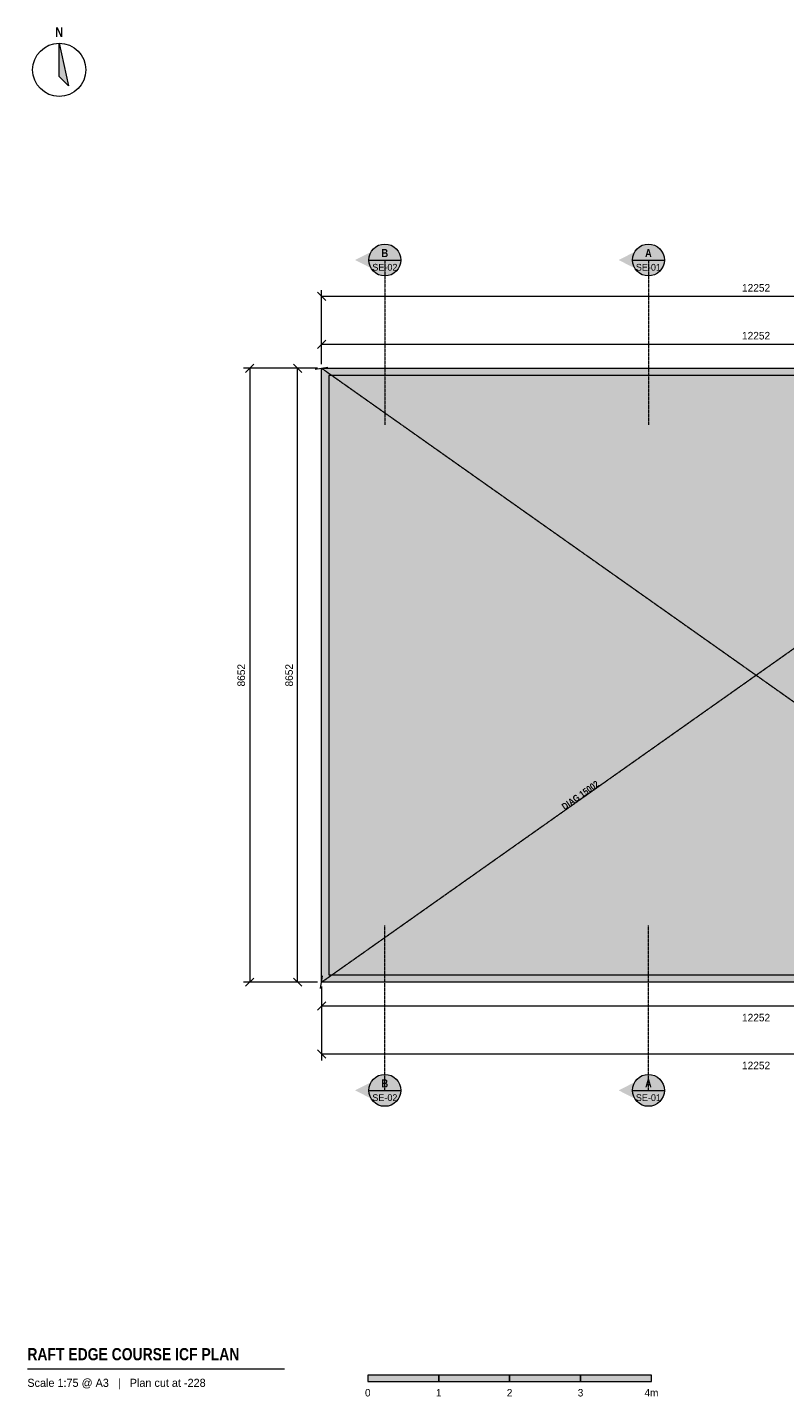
# Model space of a CAD drawing. Header units: millimetres. Extents: x -4149 to 16626, y -5841 to 13683.
# Tile 1 of 2: x -4149 to 6529, y -5841 to 13456. Entities that reach past the tile are written whole.
import ezdxf
from ezdxf.enums import TextEntityAlignment as Align

# ---------------------------------------------------------------- set-up
doc = ezdxf.new("R2010")
doc.units = ezdxf.units.MM
doc.linetypes.add('DASHED', pattern=[1.524, 1.27, -0.254])
for name, color, linetype in [('FILL-EPS', 7, 'Continuous'), ('FILL-INK', 7, 'Continuous'), ('FILL-RED', 7, 'Continuous'), ('FILL-WHITE', 7, 'Continuous'), ('LINE-C_85297A', 7, 'Continuous'), ('LINE-C_85297A-DASH', 7, 'DASHED'), ('LINE-INK', 7, 'Continuous'), ('LINE-RED', 7, 'Continuous'), ('LINE-RED-DASH', 7, 'DASHED'), ('TEXT-C_85297A', 7, 'Continuous'), ('TEXT-INK', 7, 'Continuous'), ('TEXT-RED', 7, 'Continuous'), ('TEXT-STEEL_GREY', 7, 'Continuous')]:
    doc.layers.add(name, color=color, linetype=linetype)
doc.styles.add('OpenSansCondensed-Bold', font='OpenSansCondensed-Bold.ttf')

msp = doc.modelspace()

# ---------------------------------------------------------------- hatches: boundary and pattern name
at = {"layer": 'FILL-EPS', "true_color": 0xccffff}
h = msp.add_hatch(color=256, dxfattribs=at)
h.dxf.hatch_style = 1
h.paths.add_polyline_path([(0, 8652), (12252, 8652), (12252, 0), (0, 0)])
h.paths.add_polyline_path([(12151, 102), (12151, 8551), (102, 8551), (102, 102)], flags=0)
at = {"layer": 'FILL-INK', "true_color": 0x14141a}
h = msp.add_hatch(color=256, dxfattribs=at)
h.dxf.hatch_style = 1
h.paths.add_polyline_path([(-3699, 13233), (-3567, 12633), (-3699, 12764)])
h = msp.add_hatch(color=256, dxfattribs=at)
h.dxf.hatch_style = 1
h.paths.add_polyline_path([(651, -5629), (1651, -5629), (1651, -5539), (651, -5539)])
h = msp.add_hatch(color=256, dxfattribs=at)
h.dxf.hatch_style = 1
h.paths.add_polyline_path([(2651, -5629), (3651, -5629), (3651, -5539), (2651, -5539)])
at = {"layer": 'FILL-RED', "true_color": 0xb81a1f}
h = msp.add_hatch(color=256, dxfattribs=at)
h.dxf.hatch_style = 1
h.paths.add_polyline_path([(472, 10178), (892, 9964), (892, 10391)])
h = msp.add_hatch(color=256, dxfattribs=at)
h.dxf.hatch_style = 1
h.paths.add_polyline_path([(4188, 10178), (4608, 9964), (4608, 10391)])
h = msp.add_hatch(color=256, dxfattribs=at)
h.dxf.hatch_style = 1
h.paths.add_polyline_path([(472, -1525), (892, -1739), (892, -1311)])
h = msp.add_hatch(color=256, dxfattribs=at)
h.dxf.hatch_style = 1
h.paths.add_polyline_path([(4188, -1525), (4608, -1739), (4608, -1311)])
at = {"layer": 'FILL-WHITE', "true_color": 0xffffff}
h = msp.add_hatch(color=256, dxfattribs=at)
h.dxf.hatch_style = 1
h.paths.add_polyline_path([(1117, 10178), (1109, 10236), (1087, 10290), (1051, 10337), (1004, 10372), (950, 10395), (892, 10402), (834, 10395), (779, 10372), (733, 10337), (697, 10290), (675, 10236), (667, 10178), (675, 10119), (697, 10065), (733, 10018), (779, 9983), (834, 9960), (892, 9952), (950, 9960), (1004, 9983), (1051, 10018), (1087, 10065), (1109, 10119)])
h = msp.add_hatch(color=256, dxfattribs=at)
h.dxf.hatch_style = 1
h.paths.add_polyline_path([(4833, 10178), (4825, 10236), (4803, 10290), (4767, 10337), (4721, 10372), (4666, 10395), (4608, 10402), (4550, 10395), (4496, 10372), (4449, 10337), (4413, 10290), (4391, 10236), (4383, 10178), (4391, 10119), (4413, 10065), (4449, 10018), (4496, 9983), (4550, 9960), (4608, 9952), (4666, 9960), (4721, 9983), (4767, 10018), (4803, 10065), (4825, 10119)])
h = msp.add_hatch(color=256, dxfattribs=at)
h.dxf.hatch_style = 1
h.paths.add_polyline_path([(3367, 2267), (4090, 2778), (3935, 2996), (3212, 2486)])
h = msp.add_hatch(color=256, dxfattribs=at)
h.dxf.hatch_style = 1
h.paths.add_polyline_path([(1117, -1525), (1109, -1467), (1087, -1413), (1051, -1366), (1004, -1330), (950, -1308), (892, -1300), (834, -1308), (779, -1330), (733, -1366), (697, -1413), (675, -1467), (667, -1525), (675, -1583), (697, -1638), (733, -1684), (779, -1720), (834, -1742), (892, -1750), (950, -1742), (1004, -1720), (1051, -1684), (1087, -1638), (1109, -1583)])
h = msp.add_hatch(color=256, dxfattribs=at)
h.dxf.hatch_style = 1
h.paths.add_polyline_path([(4833, -1525), (4825, -1467), (4803, -1413), (4767, -1366), (4721, -1330), (4666, -1308), (4608, -1300), (4550, -1308), (4496, -1330), (4449, -1366), (4413, -1413), (4391, -1467), (4383, -1525), (4391, -1583), (4413, -1638), (4449, -1684), (4496, -1720), (4550, -1742), (4608, -1750), (4666, -1742), (4721, -1720), (4767, -1684), (4803, -1638), (4825, -1583)])
h = msp.add_hatch(color=256, dxfattribs=at)
h.dxf.hatch_style = 1
h.paths.add_polyline_path([(1651, -5629), (2651, -5629), (2651, -5539), (1651, -5539)])
h = msp.add_hatch(color=256, dxfattribs=at)
h.dxf.hatch_style = 1
h.paths.add_polyline_path([(3651, -5629), (4651, -5629), (4651, -5539), (3651, -5539)])

# ---------------------------------------------------------------- linework, layer by layer
at = {"layer": 'LINE-C_85297A', "lineweight": 5}
for p, q in [((-90, 8638), (88, 8669)), ((-15, -89), (15, 89))]:
    msp.add_line(p, q, dxfattribs=at)
at = {"layer": 'LINE-C_85297A-DASH', "lineweight": 5}
for p, q in [((-1, 8654), (12253, 0)), ((0, 0), (12254, 8654))]:
    msp.add_line(p, q, dxfattribs=at)
at = {"layer": 'LINE-INK', "lineweight": 5}
for p, q in [((58, 9607), (-58, 9723)), ((0, 8712), (0, 9755)), ((12252, 9665), (0, 9665)), ((0, 8712), (0, 9080)), ((-58, 8932), (58, 9048)), ((0, 8990), (12252, 8990)), ((-954, 8711), (-1071, 8594)), ((-279, 8594), (-396, 8711)), ((-60, 8652), (-1103, 8652)), ((-1012, 8652), (-1012, 0)), ((-60, 8652), (-428, 8652)), ((-338, 0), (-338, 8652)), ((-60, 0), (-1103, 0)), ((-954, 58), (-1071, -58)), ((-60, 0), (-428, 0)), ((-279, -58), (-396, 58)), ((0, -60), (0, -428)), ((0, -60), (0, -1103)), ((58, -279), (-58, -396)), ((12252, -338), (0, -338)), ((-58, -954), (58, -1071)), ((0, -1012), (12252, -1012)), ((-4149, -5449), (-524, -5449))]:
    msp.add_line(p, q, dxfattribs=at)
for points in [[(-3699, 13233), (-3567, 12633), (-3699, 12764)], [(0, 0), (0, 8652), (12252, 8652), (12252, 0)], [(102, 102), (12151, 102), (12151, 8551), (102, 8551)], [(651, -5629), (1651, -5629), (1651, -5539), (651, -5539)], [(1651, -5629), (2651, -5629), (2651, -5539), (1651, -5539)], [(2651, -5629), (3651, -5629), (3651, -5539), (2651, -5539)], [(3651, -5629), (4651, -5629), (4651, -5539), (3651, -5539)]]:
    msp.add_lwpolyline(points, close=True, dxfattribs=at)
msp.add_circle((-3699, 12858), 375, dxfattribs=at)
at = {"layer": 'LINE-RED', "lineweight": 5}
for p, q in [((667, 10178), (1117, 10178)), ((4383, 10178), (4833, 10178)), ((667, -1525), (1117, -1525)), ((4383, -1525), (4833, -1525))]:
    msp.add_line(p, q, dxfattribs=at)
for centre in [(892, 10178), (4608, 10178), (892, -1525), (4608, -1525)]:
    msp.add_circle(centre, 225, dxfattribs=at)
at = {"layer": 'LINE-RED-DASH', "lineweight": 5}
for p, q in [((892, 10178), (892, 7853)), ((4608, 10178), (4608, 7853)), ((892, -1525), (892, 800)), ((4608, -1525), (4608, 800))]:
    msp.add_line(p, q, dxfattribs=at)

# ---------------------------------------------------------------- texts
at = {"layer": 'TEXT-C_85297A', "style": 'OpenSansCondensed-Bold'}
msp.add_text('DIAG 15002', height=95.2, rotation=35.2306, dxfattribs=at).set_placement((3676, 2596), align=Align.CENTER)
at = {"layer": 'TEXT-INK', "style": 'OpenSansCondensed-Bold'}
msp.add_text('N', height=133, dxfattribs=at).set_placement((-3699, 13323), align=Align.CENTER)
at = {"layer": 'TEXT-INK'}
for s, height, p in [('12252', 106.7, (6126, 9732)), ('12252', 106.7, (6126, 9058)), ('12252', 106.7, (6126, -553)), ('12252', 106.7, (6126, -1228)), ('0', 105, (651, -5839)), ('1', 105, (1651, -5839)), ('2', 105, (2651, -5839)), ('3', 105, (3651, -5839)), ('4m', 104.8, (4651, -5839))]:
    msp.add_text(s, height=height, dxfattribs=at).set_placement(p, align=Align.CENTER)
for p in [(-1080, 4326), (-405, 4326)]:
    msp.add_text('8652', height=106.7, rotation=90, dxfattribs=at).set_placement(p, align=Align.CENTER)
at = {"layer": 'TEXT-INK', "style": 'OpenSansCondensed-Bold'}
msp.add_text('RAFT EDGE COURSE ICF PLAN', height=171.45, dxfattribs=at).set_placement((-4149, -5329))
at = {"layer": 'TEXT-RED', "style": 'OpenSansCondensed-Bold'}
for s, p in [('B', (892, 10219)), ('A', (4608, 10219)), ('B', (892, -1484)), ('A', (4608, -1484))]:
    msp.add_text(s, height=114, dxfattribs=at).set_placement(p, align=Align.CENTER)
at = {"layer": 'TEXT-RED'}
for s, p in [('SE-02', (892, 10028)), ('SE-01', (4608, 10028)), ('SE-02', (892, -1675)), ('SE-01', (4608, -1675))]:
    msp.add_text(s, height=95.2, dxfattribs=at).set_placement(p, align=Align.CENTER)
at = {"layer": 'TEXT-STEEL_GREY'}
msp.add_text('Scale 1:75 @ A3   |   Plan cut at -228', height=114.3, dxfattribs=at).set_placement((-4149, -5704))

doc.saveas('drawing.dxf')
